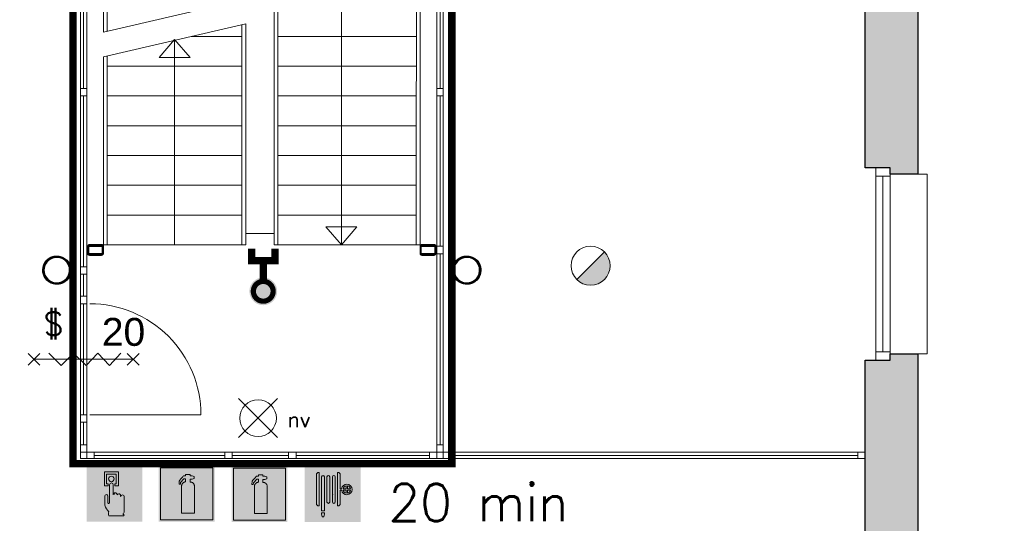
# Model space of a CAD drawing. Header units: millimetres. Extents: x -13022 to 1371524, y -38729 to 632593.
# Tile 152 of 256: x 877610 to 885548, y -9474 to -5412. Entities that reach past the tile are written whole.
import ezdxf

# ---------------------------------------------------------------- set-up
doc = ezdxf.new("R2010")
doc.units = ezdxf.units.MM
doc.header["$LTSCALE"] = 35
doc.set_wipeout_variables(frame=1)
doc.linetypes.add('AI9-LType1', pattern=[1.69333, 0.846665, -0.846665])
doc.linetypes.add('DASHED', pattern=[200, 100, -100])
for name, color, linetype, lineweight in [('A OPMER', 10, 'Continuous', 50), ('Al65----_beveiliging-inst', 92, 'Continuous', 9), ('B95 tekst', 7, 'Continuous', 25), ('brandveiligheid voorzieningen', 10, 'Continuous', 9)]:
    doc.layers.add(name, color=color, linetype=linetype, lineweight=lineweight)
for name, color, linetype in [('LAYER102', 1, 'Continuous'), ('LAYER111', 7, 'Continuous'), ('LAYER22', 7, 'Continuous'), ('LAYER24', 7, 'Continuous'), ('LAYER28', 7, 'Continuous'), ('LAYER30', 7, 'Continuous'), ('LAYER31', 7, 'Continuous'), ('LAYER32', 1, 'Continuous')]:
    doc.layers.add(name, color=color, linetype=linetype)
doc.styles.add('Algemeen', font='simplex.shx', dxfattribs={"height": 2.5})
doc.styles.get("Standard").update_dxf_attribs({"font": 'simplex.shx'})
doc.dimstyles.new('~R----C~', dxfattribs={"dimtxt": 162, "dimasz": 180, "dimexe": 0.18, "dimexo": 0.0625, "dimgap": 16.2, "dimtad": 1, "dimdec": 0, "dimzin": 0, "dimdsep": 46, "dimtxsty": 'Standard', "dimcen": 0.09, "dimse1": 1, "dimse2": 1, "dimclrd": 7, "dimadec": 0, "dimazin": 0, "dimtfac": 1, "dimtdec": 4, "dimtmove": 0, "dimatfit": 3, "dimfxl": 1, "dimtolj": 1, "dimtzin": 0, "dimlwd": 13, "dimarcsym": 0})
pattern_1 = [(45, (644075.12476, 33579.78944), (-0.2121320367, 0.2121320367), []), (45, (644075.12476, 33580.00157), (-0.2121320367, 0.2121320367), [])]
pattern_2 = [(315, (644075.12476, 33579.78944), (0.2121320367, 0.2121320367), []), (315, (644075.3369, 33579.78944), (0.2121320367, 0.2121320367), [])]

# ---------------------------------------------------------------- blocks, each defined once
blk = doc.blocks.new('*D208')
at = {"layer": 'Defpoints', "color": 0, "linetype": 'Continuous', "transparency": 16777216}
for p in [(884972.1, -1301.6), (886789.1, -1301.6), (884972.1, -13407.6)]:
    blk.add_point(p, dxfattribs=at)
at = {"layer": 'LAYER102', "color": 7, "linetype": 'Continuous', "lineweight": 13, "transparency": 16777216}
blk.add_line((886789.1, -13227.6), (886789.1, -1481.6), dxfattribs=at)
at = {"layer": 'LAYER102', "color": 7, "linetype": 'Continuous', "transparency": 16777216}
for points in [[(886759.1, -1481.6), (886819.1, -1481.6), (886789.1, -1301.6)], [(886759.1, -13227.6), (886819.1, -13227.6), (886789.1, -13407.6)]]:
    blk.add_solid(points, dxfattribs=at)
at = {"layer": 'LAYER102', "color": 0, "linetype": 'Continuous', "transparency": 16777216, "insert": (886691.9, -7354.6), "char_height": 162, "attachment_point": 5, "rotation": 90}
blk.add_mtext('\\A1;12106', dxfattribs=at)
blk = doc.blocks.new('Handbrandblusser')
at = {"ltscale": 0.1}
h = blk.add_hatch(color=10, dxfattribs=at)
h.paths.add_polyline_path([(15.59, 7.19), (8.59, 7.19), (8.59, 0.19), (15.59, 0.19)])
h.paths.add_polyline_path([(11.41, 1.1), (13.13, 1.1), (13.13, 4.76), (13.13, 4.79), (13.12, 4.84), (13.11, 4.88), (13.09, 4.95), (13.06, 5), (13.03, 5.06), (12.99, 5.11), (12.95, 5.14), (12.92, 5.17), (12.85, 5.21), (12.8, 5.24), (12.76, 5.26), (12.7, 5.28), (12.64, 5.29), (12.6, 5.29), (12.54, 5.29), (12.54, 5.67), (12.81, 5.67), (13.08, 5.75), (13.08, 6.04), (12.82, 6.12), (12.54, 6.12), (12.54, 6.32), (11.94, 6.32), (11.94, 6.13), (11.75, 6.13), (11.72, 6.12), (11.68, 6.1), (11.64, 6.08), (11.59, 6.04), (11.53, 5.96), (11.44, 5.86), (11.31, 5.71), (11.15, 5.54), (11.13, 5.49), (11.11, 5.46), (11.1, 5.42), (11.09, 5.39), (11.09, 5.35), (11.08, 5.32), (11.08, 5.28), (11.08, 5.25), (11.07, 5.18), (11.07, 5.13), (11.07, 5.07), (11.07, 4.98), (11.24, 4.98), (11.26, 5.23), (11.71, 5.7), (11.94, 5.7), (11.94, 5.31), (11.92, 5.3), (11.89, 5.3), (11.85, 5.3), (11.81, 5.28), (11.76, 5.27), (11.72, 5.25), (11.69, 5.24), (11.66, 5.22), (11.63, 5.2), (11.6, 5.17), (11.58, 5.15), (11.56, 5.13), (11.53, 5.11), (11.51, 5.08), (11.5, 5.06), (11.49, 5.04), (11.47, 5.02), (11.46, 4.99), (11.45, 4.97), (11.44, 4.94), (11.43, 4.91), (11.42, 4.88), (11.41, 4.84), (11.41, 4.8), (11.41, 4.77)], flags=16)
at = {"layer": 'brandveiligheid voorzieningen', "ltscale": 0.1, "true_color": 0xffffff}
blk.add_hatch(color=7, dxfattribs=at).paths.add_polyline_path([(13.13, 4.76), (13.13, 4.79), (13.12, 4.84), (13.11, 4.88), (13.09, 4.95), (13.06, 5), (13.03, 5.06), (12.99, 5.11), (12.95, 5.14), (12.92, 5.17), (12.85, 5.21), (12.8, 5.24), (12.76, 5.26), (12.7, 5.28), (12.64, 5.29), (12.6, 5.29), (12.54, 5.29), (12.54, 5.67), (12.81, 5.67), (13.08, 5.75), (13.08, 6.04), (12.82, 6.12), (12.54, 6.12), (12.54, 6.32), (11.94, 6.32), (11.94, 6.13), (11.75, 6.13), (11.72, 6.12), (11.68, 6.1), (11.64, 6.08), (11.59, 6.04), (11.53, 5.96), (11.44, 5.86), (11.31, 5.71), (11.15, 5.54), (11.13, 5.49), (11.11, 5.46), (11.1, 5.42), (11.09, 5.39), (11.09, 5.35), (11.08, 5.32), (11.08, 5.28), (11.08, 5.25), (11.07, 5.18), (11.07, 5.13), (11.07, 5.07), (11.07, 4.98), (11.24, 4.98), (11.26, 5.23), (11.71, 5.7), (11.94, 5.7), (11.94, 5.31), (11.92, 5.3), (11.89, 5.3), (11.85, 5.3), (11.81, 5.28), (11.76, 5.27), (11.72, 5.25), (11.69, 5.24), (11.66, 5.22), (11.63, 5.2), (11.6, 5.17), (11.58, 5.15), (11.56, 5.13), (11.53, 5.11), (11.51, 5.08), (11.5, 5.06), (11.49, 5.04), (11.47, 5.02), (11.46, 4.99), (11.45, 4.97), (11.44, 4.94), (11.43, 4.91), (11.42, 4.88), (11.41, 4.84), (11.41, 4.8), (11.41, 4.77), (11.41, 1.1), (13.13, 1.1)])
at = {"color": 10, "lineweight": 5, "ltscale": 0.1}
blk.add_lwpolyline([(11.41, 1.1), (11.41, 4.77), (11.41, 4.8), (11.41, 4.84), (11.42, 4.88), (11.43, 4.91), (11.44, 4.94), (11.45, 4.97), (11.46, 4.99), (11.47, 5.02), (11.49, 5.04), (11.5, 5.06), (11.51, 5.08), (11.53, 5.11), (11.56, 5.13), (11.58, 5.15), (11.6, 5.17), (11.63, 5.2), (11.66, 5.22), (11.69, 5.24), (11.72, 5.25), (11.76, 5.27), (11.81, 5.28), (11.85, 5.3), (11.89, 5.3), (11.92, 5.3), (11.94, 5.31), (11.94, 5.7), (11.71, 5.7), (11.26, 5.23), (11.24, 4.98), (11.07, 4.98), (11.07, 5.07), (11.07, 5.13), (11.07, 5.18), (11.08, 5.25), (11.08, 5.28), (11.08, 5.32), (11.09, 5.35), (11.09, 5.39), (11.1, 5.42), (11.11, 5.46), (11.13, 5.49), (11.15, 5.54), (11.31, 5.71), (11.44, 5.86), (11.53, 5.96), (11.59, 6.04), (11.64, 6.08), (11.68, 6.1), (11.72, 6.12), (11.75, 6.13), (11.94, 6.13), (11.94, 6.32), (12.54, 6.32), (12.54, 6.12), (12.82, 6.12), (13.08, 6.04), (13.08, 5.75), (12.81, 5.67), (12.54, 5.67), (12.54, 5.29), (12.6, 5.29), (12.64, 5.29), (12.7, 5.28), (12.76, 5.26), (12.8, 5.24), (12.85, 5.21), (12.92, 5.17), (12.95, 5.14), (12.99, 5.11), (13.03, 5.06), (13.06, 5), (13.09, 4.95), (13.11, 4.88), (13.12, 4.84), (13.13, 4.79), (13.13, 4.76), (13.13, 1.1), (11.41, 1.1)], dxfattribs=at)
at = {"layer": 'Al65----_beveiliging-inst', "color": 7, "true_color": 0xffffff}
blk.add_solid([(8.34, -0.06), (15.84, -0.06), (8.34, 7.44), (15.84, 7.44)], dxfattribs=at)
at = {"layer": 'brandveiligheid voorzieningen', "color": 10, "ltscale": 0.1}
blk.add_lwpolyline([(8.59, 0.19), (15.59, 0.19), (15.59, 7.19), (8.59, 7.19)], close=True, dxfattribs=at)
blk = doc.blocks.new('Brandslanghaspel')
at = {"layer": 'brandveiligheid voorzieningen', "true_color": 0xffffff}
h = blk.add_hatch(color=7, dxfattribs=at)
h.paths.add_polyline_path([(-1.8131, 2.183), (-1.9809, 2.183), (-2.1753, 2.364), (-2.1753, 6.484), (-1.9926, 6.664), (-1.8131, 6.664)])
edge = h.paths.add_edge_path()
edge.add_arc((0.1717, 6.0972), 0.1929, 92.01096, 177.98904)
edge.add_line((-0.0211, 6.104), (-0.0214, 6.104))
edge.add_line((-0.0214, 6.104), (-0.0214, 2.702))
edge.add_line((-0.0214, 2.702), (-0.0211, 2.702))
edge.add_arc((0.1723, 2.7114), 0.1936, 182.797634, 267.821774)
edge.add_arc((0.1573, 2.7114), 0.1935, 272.254329, 357.218746)
edge.add_line((0.3506, 2.702), (0.3515, 2.702))
edge.add_line((0.3515, 2.702), (0.3515, 6.104))
edge.add_line((0.3515, 6.104), (0.3506, 6.104))
edge.add_arc((0.1577, 6.0971), 0.193, 2.044103, 87.86341)
edge = h.paths.add_edge_path()
edge.add_arc((-0.5787, 6.0971), 0.1931, 92.060571, 177.939429)
edge.add_line((-0.7716, 6.104), (-0.772, 6.104))
edge.add_line((-0.772, 6.104), (-0.772, 2.702))
edge.add_line((-0.772, 2.702), (-0.7716, 2.702))
edge.add_arc((-0.5779, 2.7118), 0.194, 182.897198, 267.72221)
edge.add_arc((-0.5933, 2.7119), 0.194, 272.272353, 357.077445)
edge.add_line((-0.3995, 2.702), (-0.3992, 2.702))
edge.add_line((-0.3992, 2.702), (-0.3992, 6.104))
edge.add_line((-0.3992, 6.104), (-0.3995, 6.104))
edge.add_arc((-0.5926, 6.0969), 0.1933, 2.115671, 87.915125)
edge = h.paths.add_edge_path()
edge.add_arc((-1.2963, 6.0968), 0.1933, 91.999029, 177.877887)
edge.add_line((-1.4894, 6.104), (-1.4894, 1.535))
edge.add_line((-1.4894, 1.535), (-1.1166, 1.535))
edge.add_line((-1.1166, 1.535), (-1.1166, 6.104))
edge.add_line((-1.1166, 6.104), (-1.1173, 6.104))
edge.add_arc((-1.3103, 6.097), 0.1931, 2.063956, 87.843556)
h.paths.add_polyline_path([(-1.1151, 1.102), (-1.1833, 0.701), (-1.4224, 0.701), (-1.4903, 1.105), (-1.4903, 1.263), (-1.1151, 1.263)])
edge = h.paths.add_edge_path()
edge.add_line((1.0007, 4.4891), (1.0007, 6.484))
edge.add_line((1.0007, 6.484), (0.8176, 6.664))
edge.add_line((0.8176, 6.664), (0.6385, 6.664))
edge.add_line((0.6385, 6.664), (0.6385, 2.183))
edge.add_line((0.6385, 2.183), (0.8062, 2.183))
edge.add_line((0.8062, 2.183), (1.0007, 2.364))
edge.add_line((1.0007, 2.364), (1.0007, 4.285))
edge.add_line((1.0007, 4.285), (1.2228, 4.285))
edge.add_arc((1.8866, 4.3396), 0.666, 184.705084, 271.930478)
edge.add_arc((1.8807, 4.4237), 0.7502, 272.163802, 357.883832)
edge.add_arc((1.8818, 4.3683), 0.7492, 2.116162, 87.915616)
edge.add_arc((1.9315, 4.3762), 0.7412, 91.743139, 171.242832)
edge.add_arc((1.0182, -221.511), 226, 89.954163, 90.004437)
edge = h.paths.add_edge_path(flags=16)
edge.add_line((1.8026, 4.285), (1.8026, 3.9))
edge.add_arc((1.921, 4.4072), 0.5208, 193.569519, 256.860438, ccw=False)
edge.add_line((1.4147, 4.285), (1.8026, 4.285))
edge = h.paths.add_edge_path(flags=16)
edge.add_line((1.8026, 4.891), (1.8026, 4.489))
edge.add_line((1.8026, 4.489), (1.4112, 4.489))
edge.add_arc((1.9212, 4.384), 0.5207, 103.167599, 168.363278, ccw=False)
edge = h.paths.add_edge_path(flags=16)
edge.add_arc((1.8987, 4.3853), 0.5189, 11.524706, 78.048247)
edge.add_line((2.0062, 4.893), (2.0062, 4.489))
edge.add_line((2.0062, 4.489), (2.4072, 4.489))
edge = h.paths.add_edge_path(flags=16)
edge.add_arc((1.8971, 4.4077), 0.5212, 282.079218, 346.387144)
edge.add_line((2.4037, 4.285), (2.0062, 4.285))
edge.add_line((2.0062, 4.285), (2.0062, 3.898))
at = {"layer": 'Al65----_beveiliging-inst', "color": 7, "true_color": 0xffffff}
blk.add_solid([(-3.75, 0), (3.75, 0), (-3.75, 7.5), (3.75, 7.5)], dxfattribs=at)
blk.add_solid([(-3.75, 0), (3.75, 0), (-3.75, 7.5), (3.75, 7.5)], dxfattribs=at)
at = {"layer": 'Al65----_beveiliging-inst', "color": 10}
blk.add_solid([(-3.5, 0.25), (3.5, 0.25), (-3.5, 7.25), (3.5, 7.25)], dxfattribs=at)
at = {"layer": 'brandveiligheid voorzieningen', "color": 7, "true_color": 0xffffff}
for points in [[(-2.1753, 6.484), (-1.9926, 6.664)], [(-1.9926, 6.664), (-1.8131, 6.664)], [(-1.8131, 6.664), (-1.8131, 2.183)], [(0.8176, 6.664), (0.6385, 6.664)], [(0.6385, 6.664), (0.6385, 2.183)], [(1.0007, 6.484), (0.8176, 6.664)], [(-2.1753, 2.364), (-2.1753, 6.484)], [(-1.4894, 6.104), (-1.4894, 1.535)], [(-1.1166, 6.104), (-1.1173, 6.104)], [(-1.1166, 1.535), (-1.1166, 6.104)], [(-0.7716, 6.104), (-0.772, 6.104)], [(-0.772, 6.104), (-0.772, 2.702)], [(-0.3992, 6.104), (-0.3995, 6.104)], [(-0.3992, 2.702), (-0.3992, 6.104)], [(-0.0211, 6.104), (-0.0214, 6.104)], [(-0.0214, 6.104), (-0.0214, 2.702)], [(0.3515, 6.104), (0.3506, 6.104)], [(0.3515, 2.702), (0.3515, 6.104)], [(1.0007, 4.4891), (1.0007, 6.484)], [(1.0007, 2.364), (1.0007, 4.285)], [(1.0007, 4.285), (1.2228, 4.285)], [(1.8026, 4.489), (1.4112, 4.489)], [(1.4147, 4.285), (1.8026, 4.285)], [(1.8026, 4.891), (1.8026, 4.489)], [(1.8026, 4.285), (1.8026, 3.9)], [(2.0062, 4.489), (2.0062, 4.893)], [(2.4072, 4.489), (2.0062, 4.489)], [(2.0062, 3.898), (2.0062, 4.285)], [(2.0062, 4.285), (2.4037, 4.285)], [(-0.772, 2.702), (-0.7716, 2.702)], [(-0.3995, 2.702), (-0.3992, 2.702)], [(-0.0214, 2.702), (-0.0211, 2.702)], [(0.3506, 2.702), (0.3515, 2.702)], [(-1.9809, 2.183), (-2.1753, 2.364)], [(-1.8131, 2.183), (-1.9809, 2.183)], [(-1.4894, 1.535), (-1.1166, 1.535)], [(0.6385, 2.183), (0.8062, 2.183)], [(0.8062, 2.183), (1.0007, 2.364)], [(-1.4903, 1.105), (-1.4903, 1.263)], [(-1.4903, 1.263), (-1.1151, 1.263)], [(-1.4224, 0.701), (-1.4903, 1.105)], [(-1.1833, 0.701), (-1.4224, 0.701)], [(-1.1151, 1.102), (-1.1833, 0.701)], [(-1.1151, 1.263), (-1.1151, 1.102)]]:
    blk.add_lwpolyline(points, dxfattribs=at)
for points in [[(-1.303, 6.29, 0.3933), (-1.4894, 6.104)], [(-1.1173, 6.104, 0.3928), (-1.303, 6.29)], [(-0.5856, 6.29, 0.3933), (-0.7716, 6.104)], [(-0.3995, 6.104, 0.3929), (-0.5856, 6.29)], [(0.1649, 6.29, 0.3938), (-0.0211, 6.104)], [(0.3506, 6.104, 0.393), (0.1649, 6.29)], [(1.199, 4.489, 0.00021936), (1.0007, 4.4891)], [(1.909, 5.117, 0.3615), (1.199, 4.489)], [(1.2228, 4.285, 0.4001), (1.909, 3.674)], [(1.4112, 4.489, -0.2924), (1.8026, 4.891)], [(1.8026, 3.9, -0.2834), (1.4147, 4.285)], [(2.6304, 4.396, 0.3929), (1.909, 5.117)], [(1.909, 3.674, 0.3925), (2.6304, 4.396)], [(2.0062, 4.893, -0.2987), (2.4072, 4.489)], [(2.4037, 4.285, -0.2882), (2.0062, 3.898)], [(-0.7716, 2.702, 0.388), (-0.5856, 2.518)], [(-0.5856, 2.518, 0.3879), (-0.3995, 2.702)], [(-0.0211, 2.702, 0.389), (0.1649, 2.518)], [(0.1649, 2.518, 0.3887), (0.3506, 2.702)]]:
    blk.add_lwpolyline(points, format="xyb", dxfattribs=at)
blk.add_point((0, 3.75), dxfattribs=at)
blk = doc.blocks.new('Handbrandmelder')
at = {"layer": 'brandveiligheid voorzieningen', "true_color": 0xffffff}
h = blk.add_hatch(color=7, dxfattribs=at)
h.paths.add_polyline_path([(-1.3623, 6.704), (-1.3623, 4.818), (-0.8616, 4.818), (-0.8616, 5.105), (-1.0867, 5.105), (-1.0867, 6.416), (0.2412, 6.416), (0.2412, 5.105), (0.0423, 5.105), (0.0423, 4.818), (0.5292, 4.818), (0.5292, 6.704)])
edge = h.paths.add_edge_path()
edge.add_line((-0.7744, 0.795), (1.2172, 0.795))
edge.add_arc((1.1848, 0.9151), 0.1244, 285.097845, 344.573813)
edge.add_arc((1.1955, 0.8747), 0.1095, 3.814851, 78.556999)
edge.add_arc((1.2155, 1.0811), 0.0991, 186.406081, 271.011898, ccw=False)
edge.add_arc((0.8951, 1.4295), 0.4225, 301.679206, 358.707701)
edge.add_line((1.3175, 1.42), (1.3175, 3.356))
edge.add_arc((1.0815, 3.3696), 0.2364, 356.700991, 450.505791)
edge.add_arc((1.0751, 3.3423), 0.2637, 89.061593, 168.70314)
edge.add_line((0.8165, 3.394), (0.8165, 3.518))
edge.add_arc((0.5556, 3.5071), 0.2611, 2.39047, 87.792584)
edge.add_arc((0.5705, 3.5064), 0.2616, 91.041001, 151.564737)
edge.add_line((0.3404, 3.631), (0.3404, 3.643))
edge.add_arc((0.0798, 3.6324), 0.2608, 2.337798, 87.799547)
edge.add_arc((0.0991, 3.6332), 0.26, 92.052962, 177.832561)
edge.add_line((-0.1607, 3.643), (-0.1607, 4.967))
edge.add_arc((-0.411, 4.968), 0.2503, 359.76141, 447.144807)
edge.add_arc((-0.3888, 4.9577), 0.2605, 92.124608, 177.943914)
edge.add_line((-0.6492, 4.967), (-0.6492, 2.557))
edge.add_arc((-0.7221, 2.5577), 0.0729, 299.050174, 359.424387, ccw=False)
edge.add_line((-0.6867, 2.494), (-0.7618, 2.457))
edge.add_line((-0.7618, 2.457), (-0.7868, 2.457))
edge.add_line((-0.7868, 2.457), (-0.8745, 2.569))
edge.add_line((-0.8745, 2.569), (-0.8745, 3.419))
edge.add_arc((-1.0861, 3.4433), 0.213, 353.435435, 446.970057)
edge.add_arc((-1.078, 3.4209), 0.2351, 89.220046, 180.466534)
edge.add_line((-1.3131, 3.419), (-1.3131, 2.282))
edge.add_line((-1.3131, 2.282), (-1.3131, 2.219))
edge.add_arc((0.9801, 3.0528), 2.4401, 199.980806, 224.025181)
edge.add_arc((-28.5646, 4.7292), 27.994, 352.668719, 353.081248, ccw=False)
edge.add_arc((-0.073, 1.0253), 0.7382, 169.723152, 198.178085)
edge = h.paths.add_edge_path(flags=17)
edge.add_arc((-0.4353, 5.7799), 0.3921, 271.833261, 357.970029)
edge.add_arc((-0.4345, 5.7425), 0.3917, 3.443844, 88.288775)
edge.add_arc((-0.4184, 5.7498), 0.3842, 90.654144, 177.583048)
edge.add_arc((-0.4087, 5.7816), 0.3939, 182.273303, 267.953611)
at = {"layer": 'Al65----_beveiliging-inst', "color": 7, "true_color": 0xffffff}
blk.add_solid([(-3.75, 0), (3.75, 0), (-3.75, 7.5), (3.75, 7.5)], dxfattribs=at)
at = {"layer": 'Al65----_beveiliging-inst', "color": 10}
blk.add_solid([(-3.5, 0.25), (3.5, 0.25), (-3.5, 7.25), (3.5, 7.25)], dxfattribs=at)
at = {"layer": 'brandveiligheid voorzieningen', "color": 7, "true_color": 0xffffff}
for points in [[(-1.3623, 6.704), (-1.3623, 4.818)], [(0.5292, 6.704), (-1.3623, 6.704)], [(0.5292, 4.818), (0.5292, 6.704)], [(-1.0867, 5.105), (-1.0867, 6.416)], [(-1.0867, 6.416), (0.2412, 6.416)], [(0.2412, 6.416), (0.2412, 5.105)], [(-1.3623, 4.818), (-0.8616, 4.818)], [(-0.8616, 5.105), (-1.0867, 5.105)], [(-0.8616, 4.818), (-0.8616, 5.105)], [(-0.6492, 4.967), (-0.6492, 2.557)], [(-0.1607, 3.643), (-0.1607, 4.967)], [(0.2412, 5.105), (0.0423, 5.105)], [(0.0423, 5.105), (0.0423, 4.818)], [(0.0423, 4.818), (0.5292, 4.818)], [(-1.3131, 3.419), (-1.3131, 2.282)], [(-0.8745, 2.569), (-0.8745, 3.419)], [(0.3404, 3.631), (0.3404, 3.643)], [(0.8165, 3.394), (0.8165, 3.518)], [(1.3175, 1.42), (1.3175, 3.356)], [(-1.3131, 2.282), (-1.3131, 2.219)], [(-0.7868, 2.457), (-0.8745, 2.569)], [(-0.7618, 2.457), (-0.7868, 2.457)], [(-0.6867, 2.494), (-0.7618, 2.457)], [(-0.7744, 0.795), (1.2172, 0.795)]]:
    blk.add_lwpolyline(points, dxfattribs=at)
for points in [[(-0.8023, 5.766, -0.3986), (-0.4228, 6.134)], [(-0.4228, 5.388, -0.3923), (-0.8023, 5.766)], [(-0.4228, 6.134, -0.3881), (-0.0435, 5.766)], [(-0.0435, 5.766, -0.3946), (-0.4228, 5.388)], [(-0.3985, 5.218, 0.393), (-0.6492, 4.967)], [(-0.1607, 4.967, 0.4009), (-0.3985, 5.218)], [(-1.0748, 3.656, 0.4206), (-1.3131, 3.419)], [(-0.8745, 3.419, 0.4324), (-1.0748, 3.656)], [(0.0898, 3.893, 0.3928), (-0.1607, 3.643)], [(0.3404, 3.643, 0.3912), (0.0898, 3.893)], [(0.5657, 3.768, 0.2704), (0.3404, 3.631)], [(0.8165, 3.518, 0.3909), (0.5657, 3.768)], [(1.0794, 3.606, 0.3622), (0.8165, 3.394)], [(1.3175, 3.356, 0.4338), (1.0794, 3.606)], [(-1.3131, 2.219, 0.1053), (-0.7744, 1.357)], [(-0.7744, 1.357, -0.0018), (-0.7994, 1.157)], [(-0.6492, 2.557, -0.2697), (-0.6867, 2.494)], [(1.117, 1.07, 0.2541), (1.3175, 1.42)], [(-0.7994, 1.157, 0.1248), (-0.7744, 0.795)], [(1.2172, 0.982, -0.3869), (1.117, 1.07)], [(1.3047, 0.882, 0.3382), (1.2172, 0.982)], [(1.2172, 0.795, 0.2655), (1.3047, 0.882)]]:
    blk.add_lwpolyline(points, format="xyb", dxfattribs=at)
blk.add_point((0, 3.75), dxfattribs=at)
blk = doc.blocks.new('Panieksluiting')
at = {"layer": 'brandveiligheid voorzieningen', "lineweight": 0, "style": 'Algemeen'}
blk.add_text('$', height=3.09, dxfattribs=at).set_placement((158.43, -91.61))
blk = doc.blocks.new('Droge blusleiding')
at = {"layer": 'Al65----_beveiliging-inst', "true_color": 0xffffff}
h = blk.add_hatch(color=7, dxfattribs=at)
edge = h.paths.add_edge_path()
edge.add_arc((0, 0), 1.87, 180, 360)
edge.add_arc((0, 0), 1.87, 0, 180)
at = {"layer": 'Al65----_beveiliging-inst', "color": 10, "const_width": 0.7}
blk.add_lwpolyline([(-1.33, 0, 1), (1.33, 0, 1)], format="xyb", close=True, dxfattribs=at)
at = {"layer": 'Al65----_beveiliging-inst', "color": 7, "true_color": 0xffffff, "const_width": 1, "elevation": 1}
for points in [[(5.71, 1.55), (4.11, 1.55), (4.11, -1.57), (5.71, -1.57)], [(1.33, 0), (4.11, 0)]]:
    blk.add_lwpolyline(points, dxfattribs=at)
at = {"layer": 'Al65----_beveiliging-inst', "color": 10, "linetype": 'Continuous', "const_width": 0.7, "elevation": 1}
for points in [[(5.71, 1.55), (4.11, 1.55), (4.11, -1.57), (5.71, -1.57)], [(1.33, 0), (4.11, 0)]]:
    blk.add_lwpolyline(points, dxfattribs=at)
blk = doc.blocks.new('Brandmelder')
at = {"layer": 'brandveiligheid voorzieningen'}
blk.add_hatch(color=256, dxfattribs=at).paths.add_polyline_path([(76.62, -89.8, 0.198912), (75.85, -87.94), (72.13, -91.66, 0.668179)])
blk.add_line((72.13, -91.66), (75.85, -87.94), dxfattribs=at)
blk.add_circle((73.99, -89.8), 2.63, dxfattribs=at)
blk = doc.blocks.new('Noodverlichting')
at = {"layer": 'Al65----_beveiliging-inst', "color": 92}
for p, q in [((164, -62.36), (158.75, -57.12)), ((158.75, -62.36), (164, -57.12))]:
    blk.add_line(p, q, dxfattribs=at)
blk.add_circle((161.38, -59.74), 2.47, dxfattribs=at)
at = {"layer": 'Al65----_beveiliging-inst', "color": 7, "style": 'Algemeen'}
blk.add_text('nv', height=2.063, dxfattribs=at).set_placement((165.33, -60.96))

msp = doc.modelspace()

# ---------------------------------------------------------------- hatches: boundary and pattern name
at = {"layer": 'LAYER111', "linetype": 'Continuous', "lineweight": 5}
for points in [[(884427.125, -5122.55), (884627.125, -5122.55), (884627.125, -5072.55), (884852.125, -5072.558), (884852.125, -6657.55), (884627.125, -6657.55), (884627.125, -6607.558), (884427.125, -6607.558)], [(884427.125, -8157.55), (884627.125, -8157.55), (884627.125, -8107.55), (884852.125, -8107.558), (884852.125, -9692.55), (884797.125, -9692.55), (884797.125, -9702.566), (884712.125, -9702.566), (884712.125, -9692.566), (884637.125, -9692.566), (884637.125, -9582.566), (884427.125, -9582.566)]]:
    msp.add_hatch(color=254, dxfattribs=at).paths.add_polyline_path(points, flags=0)

# ---------------------------------------------------------------- linework, layer by layer
at = {"layer": 'LAYER22', "color": 7, "linetype": 'Continuous', "lineweight": 18}
msp.add_lwpolyline([(884852.125, -6657.55), (884927.125, -6657.55), (884927.125, -8107.558), (884852.125, -8107.558)], dxfattribs=at)
at = {"layer": 'LAYER22', "color": 7, "linetype": 'DASHED', "lineweight": 18}
msp.add_lwpolyline([(884852.125, -6657.55), (884927.125, -6657.55), (884927.125, -8107.558), (884852.125, -8107.558)], dxfattribs=at)
at = {"layer": 'LAYER24', "color": 7, "linetype": 'Continuous', "lineweight": 13}
for points in [[(878285.75, -5513.019), (878285.75, -4587.55, -0.94156437), (880838.437, -4587.55), (880837.875, -7227.55)], [(878315.75, -5506.019), (878315.75, -4588.457, -0.94088531), (880808.437, -4588.457), (880807.875, -7227.543)], [(879402.062, -5252.55), (879402.062, -4702.222, -1.00000004), (879692.062, -4702.222), (879692.062, -7227.55)], [(879432.062, -5245.55), (879432.062, -4702.222, -1.00000004), (879662.062, -4702.222), (879662.062, -7227.55)]]:
    msp.add_lwpolyline(points, format="xyb", dxfattribs=at)
at = {"layer": 'LAYER24', "color": 7, "linetype": 'Continuous', "lineweight": 18}
for points in [[(880204.469, -7227.55), (880204.469, -4827.55)], [(878733.906, -5717.129), (878858.906, -5572.129), (878983.906, -5717.129), (878733.906, -5717.129)], [(878858.906, -5572.129), (878858.906, -7227.55)], [(880329.469, -7082.55), (880204.469, -7227.55), (880079.469, -7082.55), (880329.469, -7082.55)]]:
    msp.add_lwpolyline(points, dxfattribs=at)
at = {"layer": 'LAYER24', "color": 7, "linetype": 'DASHED', "lineweight": 13}
for points in [[(879432.062, -5245.55), (878285.75, -5513.019)], [(879432.062, -5445.55), (878285.75, -5713.019)]]:
    msp.add_lwpolyline(points, dxfattribs=at)
at = {"layer": 'LAYER24', "color": 7, "linetype": 'Continuous', "lineweight": 13}
for points in [[(879402.062, -5452.55), (879402.062, -7227.55), (879432.062, -7227.55), (879432.062, -5445.55)], [(879402.062, -5547.55), (878994.906, -5547.55)], [(880807.906, -5547.55), (879692.062, -5547.55)], [(878285.75, -5713.019), (878285.75, -7227.55), (878315.75, -7227.55), (878315.75, -5706.019)], [(878285.75, -7227.55), (878285.75, -5713.019)], [(878315.75, -7227.55), (878315.75, -5706.019)], [(879402.062, -5787.55), (878315.75, -5787.55)], [(880807.906, -5787.55), (879692.062, -5787.55)], [(879402.062, -6027.55), (878315.75, -6027.55)], [(880807.906, -6027.55), (879692.062, -6027.55)], [(879402.062, -6267.55), (878315.75, -6267.55)], [(880807.906, -6267.55), (879692.062, -6267.55)], [(879402.062, -6507.55), (878315.75, -6507.55)], [(880807.906, -6507.55), (879692.062, -6507.55)], [(879402.062, -6747.55), (878315.75, -6747.55)], [(880807.906, -6747.55), (879692.062, -6747.55)], [(879402.062, -6987.55), (878315.75, -6987.55)], [(880807.906, -6987.55), (879692.062, -6987.55)], [(879432.062, -7137.55), (879662.062, -7137.55)], [(879432.062, -7227.55), (878285.75, -7227.55)], [(880837.875, -7227.55), (879662.062, -7227.55)]]:
    msp.add_lwpolyline(points, dxfattribs=at)
at = {"layer": 'LAYER28', "color": 7, "linetype": 'Continuous', "lineweight": 25}
for points in [[(884427.125, -5122.55), (884627.125, -5122.55), (884627.125, -5072.55), (884852.125, -5072.558), (884852.125, -6657.55), (884627.125, -6657.55), (884627.125, -6607.558), (884427.125, -6607.558)], [(884427.125, -8157.55), (884627.125, -8157.55), (884627.125, -8107.55), (884852.125, -8107.558), (884852.125, -9692.55), (884797.125, -9692.55), (884797.125, -9702.566), (884712.125, -9702.566), (884712.125, -9692.566), (884637.125, -9692.566), (884637.125, -9582.566), (884427.125, -9582.566)]]:
    msp.add_lwpolyline(points, close=True, dxfattribs=at)
for points in [[(878171.937, -7311.152), (878270.812, -7311.156, 0.41421358), (878285.812, -7296.156), (878285.812, -7242.554, 0.41421358), (878270.812, -7227.554), (878171.937, -7227.55, 0.41421358), (878156.937, -7242.55), (878156.937, -7296.152, 0.41421358), (878171.937, -7311.152)], [(880852.875, -7311.152), (880951.75, -7311.156, 0.41421358), (880966.75, -7296.156), (880966.75, -7242.554, 0.41421358), (880951.75, -7227.554), (880852.875, -7227.55, 0.41421358), (880837.875, -7242.55), (880837.875, -7296.152, 0.41421358), (880852.875, -7311.152)], [(877909.125, -7318.8, -2.41421358), (877795.875, -7432.058, -0.41421358), (877909.125, -7318.8)], [(881215.125, -7318.8, -2.41421358), (881101.875, -7432.058, -0.41421358), (881215.125, -7318.8)]]:
    msp.add_lwpolyline(points, format="xyb", close=True, dxfattribs=at)
at = {"layer": 'LAYER28', "color": 7, "linetype": 'Continuous', "lineweight": 18}
for points in [[(878100, -8901.234), (878100, -8951.234), (878150, -8951.234)], [(880974.375, -8951.234), (881024.375, -8951.234)]]:
    msp.add_lwpolyline(points, dxfattribs=at)
at = {"layer": 'LAYER28', "color": 7, "linetype": 'DASHED', "lineweight": 18}
for points in [[(878100, -8901.234), (878100, -8951.234), (878150, -8951.234)], [(880974.375, -8951.234), (881024.375, -8951.234)]]:
    msp.add_lwpolyline(points, dxfattribs=at)
at = {"layer": 'LAYER30', "color": 7, "linetype": 'Continuous', "lineweight": 18}
for points in [[(878100, -5966.144), (878100, -4767.25)], [(878125, -5966.144), (878125, -4767.25)], [(878150, -5966.144), (878150, -4767.25)], [(880974.375, -4767.254), (880974.375, -5966.144)], [(880999.375, -4767.254), (880999.375, -5966.144)], [(881024.375, -4767.254), (881024.375, -5966.144)], [(878100, -7405.285), (878100, -6026.144)], [(878125, -7405.285), (878125, -6026.144)], [(878150, -7405.285), (878150, -6026.144)], [(880974.375, -6026.144), (880974.375, -7239.351)], [(880999.375, -6026.144), (880999.375, -7239.351)], [(881024.375, -6026.144), (881024.375, -7239.351)], [(884513.125, -6674.558), (884513.125, -8090.55)], [(884570.125, -6674.558), (884570.125, -8090.55)], [(884627.125, -6674.558), (884627.125, -8090.55)], [(880974.375, -7299.355), (880974.375, -8841.234)], [(880999.375, -7299.355), (880999.375, -8841.234)], [(881024.375, -7299.355), (881024.375, -8841.234)], [(878100, -7643.285), (878100, -7465.285)], [(878125, -7643.285), (878125, -7465.285)], [(878150, -7643.285), (878150, -7465.285)], [(878100, -8598.285), (878100, -7703.285)], [(878125, -8598.285), (878125, -7703.285)], [(878150, -8598.285), (878150, -7703.285)], [(877677.433, -8198.347), (877772.566, -8103.222)], [(877772.566, -8198.347), (877677.433, -8103.222)], [(877725, -8150.785), (878525, -8150.785)], [(877845, -8100.785), (877945, -8200.785), (878045, -8100.785), (878145, -8200.785), (878240, -8100.785), (878335, -8200.785), (878425, -8100.785)], [(878477.433, -8198.347), (878572.566, -8103.222)], [(878572.566, -8198.347), (878477.433, -8103.222)], [(878100, -8841.234), (878100, -8658.285)], [(878125, -8841.234), (878125, -8658.285)], [(878150, -8841.234), (878150, -8658.285)], [(879263.375, -8901.234), (878210, -8901.234)], [(879263.375, -8926.234), (878210, -8926.234)], [(879263.375, -8951.234), (878210, -8951.234)], [(879323.375, -8901.234), (879778.375, -8901.234)], [(879323.375, -8926.234), (879778.375, -8926.234)], [(879323.375, -8951.234), (879778.375, -8951.234)], [(879838.375, -8901.234), (880914.375, -8901.234)], [(879838.375, -8926.234), (880914.375, -8926.234)], [(879838.375, -8951.234), (880914.375, -8951.234)], [(881084.375, -8901.234), (884367.187, -8901.234)], [(881084.375, -8926.234), (884367.187, -8926.234)], [(881084.375, -8951.234), (884367.187, -8951.234)]]:
    msp.add_lwpolyline(points, dxfattribs=at)
for points in [[(878100, -6026.144), (878100, -5966.144), (878150, -5966.144), (878150, -6026.144)], [(878100, -6026.144), (878100, -5966.144), (878150, -5966.144), (878150, -6026.144)], [(881024.375, -5966.144), (881024.375, -6026.144), (880974.375, -6026.144), (880974.375, -5966.144)], [(881024.375, -5966.144), (881024.375, -6026.144), (880974.375, -6026.144), (880974.375, -5966.144)], [(884627.125, -6607.558), (884627.125, -6674.558), (884513.125, -6674.558), (884513.125, -6607.558)], [(881024.375, -7239.351), (881024.375, -7299.351), (880974.375, -7299.351), (880974.375, -7239.351)], [(881024.375, -7239.355), (881024.375, -7299.355), (880974.375, -7299.355), (880974.375, -7239.355)], [(878100, -7465.285), (878100, -7405.285), (878150, -7405.285), (878150, -7465.285)], [(878100, -7465.285), (878100, -7405.285), (878150, -7405.285), (878150, -7465.285)], [(878100, -7703.285), (878100, -7643.285), (878150, -7643.285), (878150, -7703.285)], [(878100, -7703.285), (878100, -7643.285), (878150, -7643.285), (878150, -7703.285)], [(884627.125, -8090.55), (884627.125, -8157.55), (884513.125, -8157.55), (884513.125, -8090.55)], [(878100, -8658.285), (878100, -8598.285), (878150, -8598.285), (878150, -8658.285)], [(878100, -8658.285), (878100, -8598.285), (878150, -8598.285), (878150, -8658.285)], [(878100, -8901.234), (878100, -8841.234), (878150, -8841.234), (878150, -8901.234)], [(881024.375, -8841.234), (881024.375, -8901.234), (880974.375, -8901.234), (880974.375, -8841.234)], [(878210, -8951.234), (878150, -8951.234), (878150, -8901.234), (878210, -8901.234)], [(879263.375, -8901.234), (879323.375, -8901.234), (879323.375, -8951.234), (879263.375, -8951.234)], [(879323.375, -8951.234), (879263.375, -8951.234), (879263.375, -8901.234), (879323.375, -8901.234)], [(879778.375, -8901.234), (879838.375, -8901.234), (879838.375, -8951.234), (879778.375, -8951.234)], [(879778.375, -8901.234), (879838.375, -8901.234), (879838.375, -8951.234), (879778.375, -8951.234)], [(880914.375, -8901.234), (880974.375, -8901.234), (880974.375, -8951.234), (880914.375, -8951.234)], [(881024.375, -8901.234), (881084.375, -8901.234), (881084.375, -8951.234), (881024.375, -8951.234)], [(884367.187, -8901.234), (884427.187, -8901.234), (884427.187, -8951.234), (884367.187, -8951.234)]]:
    msp.add_lwpolyline(points, close=True, dxfattribs=at)
at = {"layer": 'LAYER31', "color": 7, "linetype": 'Continuous', "lineweight": 18}
msp.add_lwpolyline([(878176, -8598.285), (879070.875, -8598.285, 0.41421361), (878176, -7703.421)], format="xyb", dxfattribs=at)

# ---------------------------------------------------------------- block references
at = {"ltscale": 0.1, "xscale": 60, "yscale": 60, "zscale": 60}
for name, p in [('Noodverlichting', (869848.984, -5041.468)), ('Handbrandblusser', (878231.067, -9458.15)), ('Handbrandblusser', (878818.45, -9460.91))]:
    msp.add_blockref(name, p, dxfattribs=at)
at = {"layer": 'A OPMER', "ltscale": 0.1, "xscale": 60, "yscale": 60, "zscale": 60}
msp.add_blockref('Brandslanghaspel', (880133.602, -9464.432), dxfattribs=at)
at = {"layer": 'Al65----_beveiliging-inst', "xscale": 60, "yscale": 60, "zscale": 60, "rotation": 90}
msp.add_blockref('Droge blusleiding', (879573.777, -7602.739), dxfattribs=at)
at = {"layer": 'Al65----_beveiliging-inst', "xscale": 60, "yscale": 60, "zscale": 60}
for name, p in [('Brandmelder', (877773.375, -2008.454)), ('Panieksluiting', (868297.475, -2460.167)), ('Handbrandmelder', (878374.199, -9461.672))]:
    msp.add_blockref(name, p, dxfattribs=at)

# ---------------------------------------------------------------- texts
at = {"layer": 'B95 tekst', "style": 'Algemeen'}
msp.add_text('20 min', height=300, dxfattribs=at).set_placement((880581.79, -9456.353))
at = {"layer": 'LAYER102', "color": 7, "linetype": 'Continuous', "lineweight": 0, "char_height": 162, "attachment_point": 7, "line_spacing_factor": 1.333333}
for s, insert in [('\\pi-742.15;{\\fArial|b0|i0|c0|p34;verkeersruimte\\P\\pi-390.58;14,9 m2}', (1003009.911, -6768.924)), ('\\pi-742.15;{\\fArial|b0|i0|c0|p34;verkeersruimte\\P\\pi-335.38;8,9 m2}', (975112.316, -6864.703)), ('\\pi-504.72;{\\fArial|b1|i0|c0|p34;\\H1.2346x;kantoor\\P\\pi-698.63;\\fArial|b0|i0|c0|p34;\\H0.81x;kantoorfunctie \\P\\pi-399.6;24,9 m2}', (970908.715, -9706.638)), ('\\pi-504.72;{\\fArial|b1|i0|c0|p34;\\H1.2346x;kantoor\\fArial|b0|i0|c0|p34;\\H0.81x;\\P\\pi-698.63;kantoorfunctie \\P\\pi-390.59;14,2 m2}', (977066.011, -9722.852))]:
    msp.add_mtext(s, dxfattribs=dict(at, insert=insert))
at = {"layer": 'LAYER32', "color": 7, "linetype": 'Continuous', "lineweight": 0, "insert": (878272.376, -8045.77), "char_height": 225, "attachment_point": 7, "line_spacing_factor": 1.333333}
msp.add_mtext('{\\fArial|b0|i0|c0|p34;20}', dxfattribs=at)

# ---------------------------------------------------------------- dimensions: what is measured, and where the dimension line sits
at = {"layer": 'LAYER102', "color": 7, "linetype": 'Continuous'}
dim = msp.add_linear_dim(base=(886789.125, -1301.554), p1=(884972.125, -13407.55), p2=(884972.125, -1301.554), angle=90, dimstyle='~R----C~', dxfattribs=at)
dim.commit()
dim.dimension.update_dxf_attribs({"geometry": '*D208', "text_midpoint": (886691.925, -7354.552)})

# ---------------------------------------------------------------- next in the draw order: wipeouts: each hides what was drawn before it
at = {"linetype": 'Continuous'}
for points in [[(878156.937, -7242.55), (878158.953, -7235.05), (878164.437, -7229.558), (878171.937, -7227.55), (878270.812, -7227.554), (878278.312, -7229.562), (878283.797, -7235.054), (878285.812, -7242.554), (878285.812, -7296.156), (878283.797, -7303.656), (878278.312, -7309.148), (878270.812, -7311.156), (878171.937, -7311.152), (878164.437, -7309.144), (878158.953, -7303.652), (878156.937, -7296.152), (878156.937, -7269.355), (878166.937, -7269.355), (878166.937, -7296.152), (878168.406, -7299.687), (878171.937, -7301.152), (878270.812, -7301.156), (878274.344, -7299.691), (878275.812, -7296.156), (878275.812, -7242.554), (878274.344, -7239.019), (878270.812, -7237.554), (878171.937, -7237.55), (878168.406, -7239.015), (878166.937, -7242.55), (878166.937, -7269.355), (878156.937, -7269.355)], [(880837.875, -7242.55), (880839.89, -7235.05), (880845.375, -7229.558), (880852.875, -7227.55), (880951.75, -7227.554), (880959.25, -7229.562), (880964.734, -7235.054), (880966.75, -7242.554), (880966.75, -7296.156), (880964.734, -7303.656), (880959.25, -7309.148), (880951.75, -7311.156), (880852.875, -7311.152), (880845.375, -7309.144), (880839.89, -7303.652), (880837.875, -7296.152), (880837.875, -7269.355), (880847.875, -7269.355), (880847.875, -7296.152), (880849.344, -7299.687), (880852.875, -7301.152), (880951.75, -7301.156), (880955.281, -7299.691), (880956.75, -7296.156), (880956.75, -7242.554), (880955.281, -7239.019), (880951.75, -7237.554), (880852.875, -7237.55), (880849.344, -7239.015), (880847.875, -7242.55), (880847.875, -7269.355), (880837.875, -7269.355)], [(877909.125, -7545.3), (877909.125, -7535.3), (877927.047, -7533.73), (877944.437, -7529.074), (877960.75, -7521.468), (877975.484, -7511.148), (877988.219, -7498.421), (877998.531, -7483.679), (878006.14, -7467.371), (878010.797, -7449.988), (878012.375, -7432.058), (878010.797, -7414.129), (878006.14, -7396.746), (877998.531, -7380.437), (877988.219, -7365.695), (877975.484, -7352.968), (877960.75, -7342.648), (877944.437, -7335.043), (877927.047, -7330.386), (877909.125, -7328.816), (877891.203, -7330.386), (877873.812, -7335.043), (877857.5, -7342.648), (877842.765, -7352.968), (877830.031, -7365.695), (877819.719, -7380.437), (877812.109, -7396.746), (877807.453, -7414.129), (877805.89, -7432.058), (877807.453, -7449.984), (877812.109, -7467.367), (877819.719, -7483.675), (877830.047, -7498.418), (877842.765, -7511.14), (877857.515, -7521.461), (877873.812, -7529.066), (877891.203, -7533.722), (877909.125, -7535.293), (877909.125, -7545.3), (877890.156, -7543.699), (877871.719, -7538.945), (877854.344, -7531.171), (877838.515, -7520.593), (877824.687, -7507.519), (877813.234, -7492.308), (877804.5, -7475.394), (877798.719, -7457.257), (877796.062, -7438.41), (877796.594, -7419.382), (877800.312, -7400.711), (877807.094, -7382.929), (877816.765, -7366.531), (877829.047, -7351.988), (877843.594, -7339.707), (877859.984, -7330.031), (877877.765, -7323.242), (877896.437, -7319.527), (877915.469, -7318.996), (877934.312, -7321.656), (877952.453, -7327.433), (877969.375, -7336.171), (877984.578, -7347.617), (877997.656, -7361.449), (878008.234, -7377.273), (878016.015, -7394.648), (878020.765, -7413.082), (878022.359, -7432.05), (878020.64, -7451.714), (878015.531, -7470.781), (878007.187, -7488.671), (877995.875, -7504.839), (877981.906, -7518.8), (877965.75, -7530.121), (877947.859, -7538.464), (877928.781, -7543.574), (877909.125, -7545.293)], [(881215.125, -7545.3), (881215.125, -7535.3), (881233.047, -7533.73), (881250.437, -7529.074), (881266.75, -7521.468), (881281.484, -7511.148), (881294.219, -7498.421), (881304.531, -7483.679), (881312.14, -7467.371), (881316.797, -7449.988), (881318.375, -7432.058), (881316.797, -7414.129), (881312.14, -7396.746), (881304.531, -7380.437), (881294.219, -7365.695), (881281.484, -7352.968), (881266.75, -7342.648), (881250.437, -7335.043), (881233.047, -7330.386), (881215.125, -7328.816), (881197.203, -7330.386), (881179.812, -7335.043), (881163.5, -7342.648), (881148.765, -7352.968), (881136.031, -7365.695), (881125.719, -7380.437), (881118.109, -7396.746), (881113.453, -7414.129), (881111.89, -7432.058), (881113.453, -7449.984), (881118.109, -7467.367), (881125.719, -7483.675), (881136.047, -7498.418), (881148.765, -7511.14), (881163.515, -7521.461), (881179.812, -7529.066), (881197.203, -7533.722), (881215.125, -7535.293), (881215.125, -7545.3), (881196.156, -7543.699), (881177.719, -7538.945), (881160.344, -7531.171), (881144.515, -7520.593), (881130.687, -7507.519), (881119.234, -7492.308), (881110.5, -7475.394), (881104.719, -7457.257), (881102.062, -7438.41), (881102.594, -7419.382), (881106.312, -7400.711), (881113.094, -7382.929), (881122.765, -7366.531), (881135.047, -7351.988), (881149.594, -7339.707), (881165.984, -7330.031), (881183.765, -7323.242), (881202.437, -7319.527), (881221.469, -7318.996), (881240.312, -7321.656), (881258.453, -7327.433), (881275.375, -7336.171), (881290.578, -7347.617), (881303.656, -7361.449), (881314.234, -7377.273), (881322.015, -7394.648), (881326.765, -7413.082), (881328.359, -7432.05), (881326.64, -7451.714), (881321.531, -7470.781), (881313.187, -7488.671), (881301.875, -7504.839), (881287.906, -7518.8), (881271.75, -7530.121), (881253.859, -7538.464), (881234.781, -7543.574), (881215.125, -7545.293)]]:
    msp.add_wipeout(points, dxfattribs=at).dxf.layer = 'LAYER111'

# ---------------------------------------------------------------- next in the draw order: hatches: boundary and pattern name
at = {"layer": 'LAYER28', "linetype": 'Continuous', "lineweight": 13}
h = msp.add_hatch(dxfattribs=at)
h.set_pattern_fill('~A--FYV~', style=0, pattern_type=0)
h.set_pattern_definition(pattern_2)
h.paths.add_polyline_path([(878156.937, -7269.355), (878166.937, -7269.355), (878166.937, -7242.55, -0.41421358), (878171.937, -7237.55), (878270.812, -7237.554, -0.41421358), (878275.812, -7242.554), (878275.812, -7296.156, -0.41421358), (878270.812, -7301.156), (878171.937, -7301.152, -0.41421358), (878166.937, -7296.152), (878166.937, -7269.355), (878156.937, -7269.355), (878156.937, -7296.152, 0.41421358), (878171.937, -7311.152), (878270.812, -7311.156, 0.41421358), (878285.812, -7296.156), (878285.812, -7242.554, 0.41421358), (878270.812, -7227.554), (878171.937, -7227.55, 0.41421358), (878156.937, -7242.55)], flags=0)
h = msp.add_hatch(dxfattribs=at)
h.set_pattern_fill('~A--FYV~', style=0, pattern_type=0)
h.set_pattern_definition(pattern_2)
h.paths.add_polyline_path([(880837.875, -7269.355), (880847.875, -7269.355), (880847.875, -7242.55, -0.41421358), (880852.875, -7237.55), (880951.75, -7237.554, -0.41421358), (880956.75, -7242.554), (880956.75, -7296.156, -0.41421358), (880951.75, -7301.156), (880852.875, -7301.152, -0.41421358), (880847.875, -7296.152), (880847.875, -7269.355), (880837.875, -7269.355), (880837.875, -7296.152, 0.41421358), (880852.875, -7311.152), (880951.75, -7311.156, 0.41421358), (880966.75, -7296.156), (880966.75, -7242.554, 0.41421358), (880951.75, -7227.554), (880852.875, -7227.55, 0.41421358), (880837.875, -7242.55)], flags=0)
h = msp.add_hatch(dxfattribs=at)
h.set_pattern_fill('~A--FYV~', style=0, pattern_type=0)
h.set_pattern_definition(pattern_1)
h.paths.add_polyline_path([(877909.125, -7545.3), (877909.125, -7535.3, 2.41421358), (877805.875, -7432.058, 0.41421358), (877909.125, -7535.3), (877909.125, -7545.3, -2.41409149), (878022.375, -7432.05, -0.41423383)], flags=0)
h = msp.add_hatch(dxfattribs=at)
h.set_pattern_fill('~A--FYV~', style=0, pattern_type=0)
h.set_pattern_definition(pattern_1)
h.paths.add_polyline_path([(881215.125, -7545.3), (881215.125, -7535.3, 2.41421358), (881111.875, -7432.058, 0.41421358), (881215.125, -7535.3), (881215.125, -7545.3, -2.41409149), (881328.375, -7432.05, -0.41423383)], flags=0)

# ---------------------------------------------------------------- next in the draw order: linework, layer by layer
at = {"layer": 'Al65----_beveiliging-inst', "color": 130, "linetype": 'AI9-LType1', "lineweight": 0, "ltscale": 0.1, "const_width": 60, "flags": 128}
msp.add_lwpolyline([(878039.38, -3189.853), (881094.026, -3189.853), (881094.026, -8993.281), (878039.38, -8993.281)], close=True, dxfattribs=at)
at = {"layer": 'LAYER28', "color": 7, "linetype": 'Continuous', "lineweight": 25}
for points in [[(878156.937, -7269.355), (878166.937, -7269.355), (878166.937, -7242.55, -0.41421358), (878171.937, -7237.55), (878270.812, -7237.554, -0.41421358), (878275.812, -7242.554), (878275.812, -7296.156, -0.41421358), (878270.812, -7301.156), (878171.937, -7301.152, -0.41421358), (878166.937, -7296.152), (878166.937, -7269.355), (878156.937, -7269.355), (878156.937, -7296.152, 0.41421358), (878171.937, -7311.152), (878270.812, -7311.156, 0.41421358), (878285.812, -7296.156), (878285.812, -7242.554, 0.41421358), (878270.812, -7227.554), (878171.937, -7227.55, 0.41421358), (878156.937, -7242.55)], [(878171.937, -7311.152), (878270.812, -7311.156, 0.41421358), (878285.812, -7296.156), (878285.812, -7242.554, 0.41421358), (878270.812, -7227.554), (878171.937, -7227.55, 0.41421358), (878156.937, -7242.55), (878156.937, -7296.152, 0.41421358), (878171.937, -7311.152)], [(880837.875, -7269.355), (880847.875, -7269.355), (880847.875, -7242.55, -0.41421358), (880852.875, -7237.55), (880951.75, -7237.554, -0.41421358), (880956.75, -7242.554), (880956.75, -7296.156, -0.41421358), (880951.75, -7301.156), (880852.875, -7301.152, -0.41421358), (880847.875, -7296.152), (880847.875, -7269.355), (880837.875, -7269.355), (880837.875, -7296.152, 0.41421358), (880852.875, -7311.152), (880951.75, -7311.156, 0.41421358), (880966.75, -7296.156), (880966.75, -7242.554, 0.41421358), (880951.75, -7227.554), (880852.875, -7227.55, 0.41421358), (880837.875, -7242.55)], [(880852.875, -7311.152), (880951.75, -7311.156, 0.41421358), (880966.75, -7296.156), (880966.75, -7242.554, 0.41421358), (880951.75, -7227.554), (880852.875, -7227.55, 0.41421358), (880837.875, -7242.55), (880837.875, -7296.152, 0.41421358), (880852.875, -7311.152)], [(877909.125, -7318.8, -2.41421358), (877795.875, -7432.058, -0.41421358), (877909.125, -7318.8)], [(877909.125, -7545.3), (877909.125, -7535.3, 2.41421358), (877805.875, -7432.058, 0.41421358), (877909.125, -7535.3), (877909.125, -7545.3, -2.41409149), (878022.375, -7432.05, -0.41423383), (877909.125, -7545.3)], [(881215.125, -7318.8, -2.41421358), (881101.875, -7432.058, -0.41421358), (881215.125, -7318.8)], [(881215.125, -7545.3), (881215.125, -7535.3, 2.41421358), (881111.875, -7432.058, 0.41421358), (881215.125, -7535.3), (881215.125, -7545.3, -2.41409149), (881328.375, -7432.05, -0.41423383), (881215.125, -7545.3)]]:
    msp.add_lwpolyline(points, format="xyb", close=True, dxfattribs=at)

# ---------------------------------------------------------------- next in the draw order: texts
at = {"layer": 'LAYER102', "color": 7, "linetype": 'Continuous', "lineweight": 0, "insert": (1015098.3, -7360.957), "char_height": 162, "attachment_point": 7, "line_spacing_factor": 1.333333}
msp.add_mtext('\\pi-726.83;{\\fArial|b1|i0|c0|p34;\\H1.2346x;bibliotheek\\fArial|b0|i0|c0|p34;\\H0.81x;\\P\\pi-925.11;bijeenkomstfunctie\\P\\pi-461.09;327,2 m2}', dxfattribs=at)

doc.saveas('drawing.dxf')
